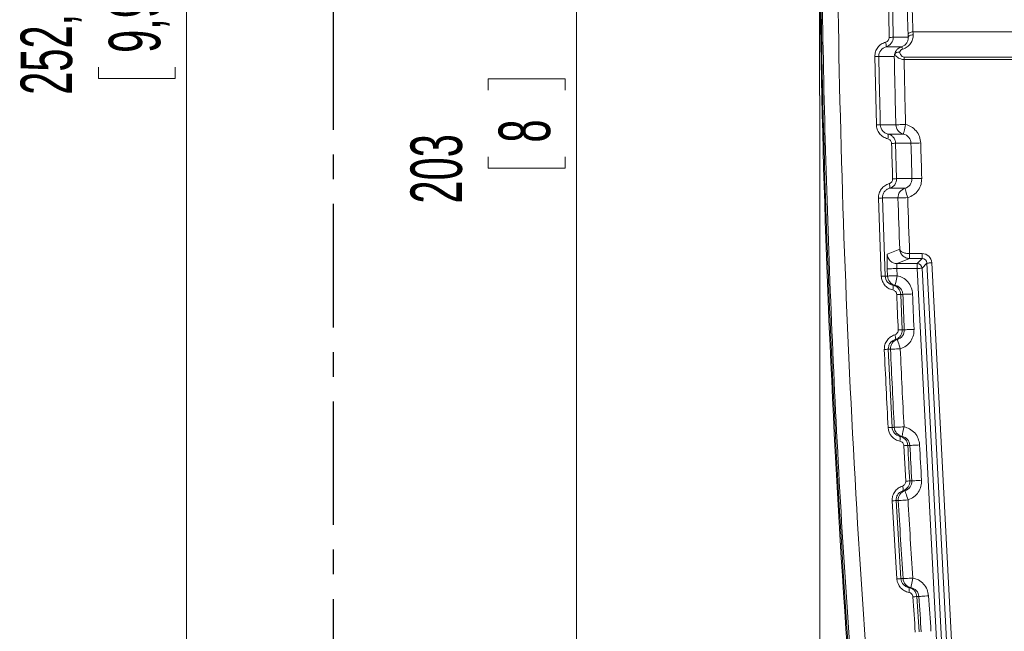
# Model space of a CAD drawing. Header units: millimetres. Extents: x 0 to 594, y 0 to 420.
# Tile 15 of 71: x 231 to 281, y 169 to 200. Entities that reach past the tile are written whole.
import ezdxf

# ---------------------------------------------------------------- set-up
doc = ezdxf.new("R2010")
doc.units = ezdxf.units.MM
doc.linetypes.add('CENTER', pattern=[10.16, 6.35, -1.27, 1.27, -1.27])
doc.styles.add('SLDTEXTSTYLE1', font='TXT', dxfattribs={"width": 0.605})
doc.dimstyles.new('SLDDIMSTYLE1', dxfattribs={"dimtxt": 2.568319, "dimasz": 3.3, "dimexe": 0, "dimexo": 0.0625, "dimgap": 0.64208, "dimtad": 1, "dimdec": 3, "dimlfac": 2, "dimrnd": 1e-09, "dimzin": 12, "dimdsep": 46, "dimtxsty": 'SLDTEXTSTYLE1', "dimsah": 1, "dimcen": 0.09, "dimadec": 0, "dimazin": 3, "dimtfac": 1, "dimtdec": 1, "dimtofl": 0, "dimtmove": 0, "dimatfit": 3, "dimfxl": 0, "dimfrac": 2, "dimtolj": 1, "dimtzin": 12, "dimarcsym": 0})
doc.dimstyles.new('SLDDIMSTYLE2', dxfattribs={"dimtxt": 2.568319, "dimasz": 3.3, "dimexe": 0, "dimexo": 0.0625, "dimgap": 0.64208, "dimtad": 1, "dimdec": 3, "dimlfac": 2, "dimrnd": 1e-09, "dimzin": 12, "dimdsep": 46, "dimtxsty": 'SLDTEXTSTYLE1', "dimsah": 1, "dimcen": 0.09, "dimadec": 0, "dimazin": 3, "dimtfac": 1, "dimtdec": 1, "dimtofl": 0, "dimtmove": 0, "dimatfit": 3, "dimfxl": 0, "dimfrac": 2, "dimtolj": 1, "dimtzin": 12, "dimarcsym": 0})
doc.dimstyles.new('SLDDIMSTYLE5', dxfattribs={"dimtxt": 2.568319, "dimasz": 3.3, "dimexe": 0, "dimexo": 0.0625, "dimgap": 0.64208, "dimtad": 1, "dimdec": 3, "dimlfac": 2, "dimrnd": 1e-09, "dimzin": 12, "dimdsep": 46, "dimtxsty": 'SLDTEXTSTYLE1', "dimsah": 1, "dimcen": 0.09, "dimadec": 0, "dimazin": 3, "dimtfac": 1, "dimtdec": 1, "dimtofl": 0, "dimtmove": 0, "dimatfit": 3, "dimfxl": 0, "dimfrac": 2, "dimtolj": 1, "dimtzin": 12, "dimarcsym": 0})

# ---------------------------------------------------------------- blocks, each defined once
blk = doc.blocks.new('*D12')
at = {"color": 7, "linetype": 'Continuous', "lineweight": 0}
for p, q in [((271.889, 196.238), (271.889, 108.735)), ((253.852, 114.267), (253.264, 114.267)), ((253.264, 114.267), (253.264, 110.323)), ((257.282, 114.267), (257.87, 114.267)), ((257.87, 114.267), (257.87, 110.323)), ((253.264, 110.323), (253.852, 110.323)), ((257.87, 110.323), (257.282, 110.323)), ((271.889, 109.735), (246.889, 109.735))]:
    blk.add_line(p, q, dxfattribs=at)
for points in [[(246.889, 109.735), (250.189, 109.235), (250.189, 110.235)], [(271.889, 109.735), (268.589, 110.235), (268.589, 109.235)]]:
    blk.add_solid(points, dxfattribs=at)
at = {"color": 7, "linetype": 'Continuous', "lineweight": 0, "attachment_point": 1, "rotation": 0, "style": 'SLDTEXTSTYLE1'}
for s, insert, char_height in [('50', (252.431, 118.266, 0.05), 2.6458), ('min.', (259.695, 118.266, 0.05), 2.6458), ('min.', (259.303, 113.733, 0.05), 2.6458), ('2', (254.587, 113.733, 0.05), 2.646)]:
    blk.add_mtext(s, dxfattribs=dict(at, insert=insert, char_height=char_height))
blk = doc.blocks.new('*D13')
at = {"color": 7, "linetype": 'Continuous', "lineweight": 0}
for p, q in [((356.066, 264.449), (238.349, 264.449)), ((239.349, 264.449), (239.349, 139.275)), ((234.816, 206.027), (234.816, 206.615)), ((234.816, 206.615), (238.761, 206.615)), ((238.761, 206.615), (238.761, 206.027)), ((234.816, 197.697), (234.816, 197.109)), ((238.761, 197.109), (238.761, 197.697)), ((234.816, 197.109), (238.761, 197.109)), ((290.17, 139.275), (238.349, 139.275))]:
    blk.add_line(p, q, dxfattribs=at)
for points in [[(239.349, 264.449), (238.849, 261.149), (239.849, 261.149)], [(239.349, 139.275), (239.849, 142.575), (238.849, 142.575)]]:
    blk.add_solid(points, dxfattribs=at)
at = {"color": 7, "linetype": 'Continuous', "lineweight": 0, "char_height": 2.6458, "attachment_point": 1, "rotation": 90, "style": 'SLDTEXTSTYLE1'}
for s, insert in [('252,5', (230.818, 196.276, 0.05)), ('9,94', (235.35, 198.432, 0.05))]:
    blk.add_mtext(s, dxfattribs=dict(at, insert=insert))
blk = doc.blocks.new('*D17')
at = {"color": 7, "linetype": 'Continuous', "lineweight": 0}
for p, q in [((414.293, 245.752), (258.389, 245.752)), ((259.389, 143.848), (259.389, 245.752)), ((254.856, 196.515), (254.856, 197.103)), ((254.856, 197.103), (258.801, 197.103)), ((258.801, 197.103), (258.801, 196.515)), ((254.856, 193.085), (254.856, 192.497)), ((258.801, 192.497), (258.801, 193.085)), ((254.856, 192.497), (258.801, 192.497)), ((414.293, 143.848), (258.389, 143.848))]:
    blk.add_line(p, q, dxfattribs=at)
for points in [[(259.389, 245.752), (258.889, 242.452), (259.889, 242.452)], [(259.389, 143.848), (259.889, 147.148), (258.889, 147.148)]]:
    blk.add_solid(points, dxfattribs=at)
at = {"color": 7, "linetype": 'Continuous', "lineweight": 0, "attachment_point": 1, "rotation": 90, "style": 'SLDTEXTSTYLE1'}
for s, insert, char_height in [('203', (250.858, 190.684, -137.801), 2.6458), ('8', (255.39, 193.82, -137.801), 2.646)]:
    blk.add_mtext(s, dxfattribs=dict(at, insert=insert, char_height=char_height))

msp = doc.modelspace()

# ---------------------------------------------------------------- linework, layer by layer
at = {"color": 7, "linetype": 'CENTER', "lineweight": 30}
msp.add_line((246.88851, 271.94925), (246.88862, 71.53632), dxfattribs=at)
at = {"color": 7, "linetype": 'Continuous', "lineweight": 0}
msp.add_line((271.88855, 206.06237), (271.88855, 196.23751), dxfattribs=at)
at = {"color": 8, "linetype": 'Continuous', "lineweight": 0}
for p, q in [((276.68423, 199.51408), (348.85974, 199.51412)), ((276.44018, 199.23539), (276.43376, 199.38425)), ((274.80341, 194.73066), (274.72339, 198.24555)), ((276.22913, 198.22015), (347.56581, 198.22019)), ((347.56581, 198.09481), (276.22913, 198.09477)), ((275.79027, 193.78622), (275.84277, 191.96629)), ((275.05429, 186.9477), (274.91212, 190.96471)), ((275.11519, 190.97267), (275.25739, 186.95733)), ((276.51321, 187.86054), (275.86508, 187.59777)), ((276.51321, 187.86054), (276.50995, 187.86055)), ((276.51158, 188.11125), (276.51321, 188.11125)), ((276.51321, 188.11125), (277.14933, 188.11125)), ((277.14933, 187.86054), (276.51321, 187.86054)), ((276.89997, 187.59777), (277.14933, 187.86054)), ((275.36012, 187.32811), (275.37427, 186.95732)), ((275.86078, 187.34706), (275.87492, 186.97658)), ((276.89997, 187.34706), (275.86079, 187.34706)), ((278.35489, 159.58588), (276.89997, 187.34706)), ((277.39969, 187.62295), (277.15034, 187.36018)), ((277.15034, 187.36018), (278.60526, 159.59901)), ((278.88216, 159.33624), (277.39969, 187.62295)), ((277.65006, 187.63607), (279.13252, 159.34936)), ((276.05319, 186.01667), (276.12947, 184.19568)), ((276.12947, 184.19568), (276.2391, 184.19568)), ((275.8843, 183.69473), (275.77419, 183.69473)), ((275.53088, 183.19294), (275.41529, 183.19294)), ((275.41529, 183.19294), (275.60998, 179.1776)), ((276.31396, 176.41085), (276.21383, 178.23405)), ((276.27609, 175.91946), (276.16914, 175.91946)), ((275.8611, 171.38177), (275.6139, 175.39878)), ((275.92943, 175.41321), (275.81712, 175.41321)), ((275.81712, 175.41321), (276.06437, 171.39787)), ((276.88334, 170.47811), (277.00747, 168.65383))]:
    msp.add_line(p, q, dxfattribs=at)
at = {"color": 7, "linetype": 'Continuous', "lineweight": 15}
msp.add_line((275.86508, 187.59777), (276.89997, 187.59777), dxfattribs=at)
at = {"color": 8, "linetype": 'Continuous', "lineweight": 0, "flags": 128}
for points in [[(276.43376, 199.38425), (276.43978, 199.40838), (276.45486, 199.43178), (276.47844, 199.45359), (276.50963, 199.473), (276.54729, 199.48928), (276.59001, 199.50184), (276.63624, 199.51021), (276.68423, 199.51408)], [(275.66629, 199.23538), (275.74515, 199.23539), (276.09517, 199.23539), (276.41113, 199.23539), (276.44018, 199.23539)], [(276.44018, 199.23539), (276.4462, 199.25953), (276.46127, 199.28294), (276.48484, 199.30475), (276.51603, 199.32417), (276.55369, 199.34046), (276.59643, 199.35303), (276.64265, 199.36141), (276.69065, 199.36529)], [(276.0916, 198.74334), (276.05427, 198.74334), (275.87924, 198.74334), (275.29826, 198.74334)], [(275.72492, 198.25047), (275.69987, 198.25047), (275.52484, 198.25047), (274.92642, 198.25048)], [(276.22913, 198.09477), (276.22913, 198.11117), (276.22913, 198.1275), (276.22913, 198.14369), (276.22913, 198.15967), (276.22913, 198.17537), (276.22913, 198.19073), (276.22913, 198.20568), (276.22913, 198.22015)], [(275.00646, 194.73705), (275.04158, 194.73705), (275.21664, 194.73705), (275.80439, 194.73704)], [(275.80439, 194.73704), (275.81764, 194.73737), (275.8486, 194.73817), (275.89615, 194.73938), (275.95857, 194.74098), (276.03358, 194.74289), (276.11846, 194.74506), (276.21013, 194.7474), (276.30525, 194.74983)], [(276.19231, 194.26124), (276.19467, 194.27144), (276.20122, 194.2998), (276.21172, 194.34524), (276.22578, 194.40603), (276.24284, 194.47987), (276.26228, 194.56396), (276.28335, 194.6551), (276.30525, 194.74983)], [(275.40039, 194.26124), (275.4335, 194.26124), (275.60856, 194.26124), (276.19231, 194.26124)], [(276.58168, 193.78623), (276.51511, 193.78623), (276.16501, 193.78623), (275.84191, 193.78623), (275.79027, 193.78622)], [(276.58168, 193.78623), (276.59493, 193.78659), (276.62589, 193.78743), (276.67344, 193.78872), (276.73585, 193.79042), (276.81086, 193.79245), (276.89574, 193.79476), (276.9874, 193.79724), (277.08252, 193.79982)], [(275.84277, 191.96629), (275.92164, 191.96629), (276.27176, 191.9663), (276.59468, 191.9663), (276.63381, 191.9663)], [(276.63381, 191.9663), (276.64706, 191.9667), (276.67802, 191.96763), (276.72557, 191.96907), (276.78797, 191.97095), (276.86297, 191.97321), (276.94784, 191.97577), (277.0395, 191.97854), (277.13461, 191.9814)], [(276.27239, 191.46989), (276.25025, 191.46989), (276.07517, 191.46989), (275.48084, 191.46989)], [(276.27239, 191.46989), (276.27538, 191.45964), (276.28358, 191.43157), (276.2967, 191.38674), (276.31421, 191.32685), (276.33546, 191.25416), (276.35966, 191.17142), (276.38588, 191.08176), (276.41312, 190.98858)], [(275.91235, 190.97265), (275.88953, 190.97265), (275.71444, 190.97265), (275.11519, 190.97267)], [(275.91235, 190.97265), (275.9256, 190.97307), (275.95656, 190.97405), (276.0041, 190.97557), (276.06651, 190.97755), (276.1415, 190.97994), (276.22637, 190.98264), (276.31802, 190.98556), (276.41312, 190.98858)], [(275.36439, 188.08087), (275.40753, 188.09837), (275.58007, 188.16838), (276.00191, 188.33953)], [(276.50995, 187.86055), (276.50998, 187.86612), (276.51008, 187.88089), (276.51023, 187.90432), (276.51043, 187.93553), (276.51068, 187.97334), (276.51096, 188.01633), (276.51126, 188.06288), (276.51158, 188.11125)], [(276.51321, 188.11125), (276.51321, 188.06287), (276.51321, 188.0163), (276.51321, 187.97331), (276.51322, 187.9355), (276.51321, 187.90429), (276.51321, 187.88086), (276.51321, 187.86609), (276.51321, 187.86054)], [(277.14933, 188.11125), (277.14933, 188.06287), (277.14933, 188.0163), (277.14933, 187.97331), (277.14932, 187.9355), (277.14933, 187.90429), (277.14932, 187.88086), (277.14933, 187.86609), (277.14933, 187.86054)], [(275.36012, 187.32811), (275.37336, 187.32861), (275.40432, 187.32978), (275.45185, 187.33158), (275.51424, 187.33394), (275.58922, 187.33678), (275.67407, 187.33999), (275.7657, 187.34346), (275.86079, 187.34706)], [(276.89997, 187.59777), (276.89997, 187.59222), (276.89997, 187.57745), (276.89997, 187.55402), (276.89997, 187.52281), (276.89997, 187.485), (276.89997, 187.44201), (276.89997, 187.39544), (276.89997, 187.34706)], [(277.15034, 187.36018), (277.14479, 187.35989), (277.13004, 187.35912), (277.10665, 187.35789), (277.07548, 187.35626), (277.03772, 187.35428), (276.99478, 187.35203), (276.94829, 187.34959), (276.89997, 187.34706)], [(277.65006, 187.63607), (277.60175, 187.63354), (277.55524, 187.6311), (277.51231, 187.62885), (277.47455, 187.62687), (277.44338, 187.62524), (277.41999, 187.62401), (277.40524, 187.62324), (277.39969, 187.62295)], [(275.25739, 186.95733), (275.29252, 186.95733), (275.37427, 186.95732)], [(275.37427, 186.95732), (275.38751, 186.95783), (275.41846, 186.95902), (275.46599, 186.96085), (275.52838, 186.96325), (275.60336, 186.96613), (275.68821, 186.9694), (275.77984, 186.97292), (275.87492, 186.97658)], [(275.76812, 186.48661), (275.77034, 186.4968), (275.77653, 186.52521), (275.78646, 186.57076), (275.79975, 186.63172), (275.81589, 186.70578), (275.83428, 186.79012), (275.85421, 186.88155), (275.87492, 186.97658)], [(275.65734, 186.48661), (275.69043, 186.48661), (275.76812, 186.48661)], [(276.16344, 186.01668), (276.10372, 186.01668), (276.05319, 186.01667)], [(276.16344, 186.01668), (276.17668, 186.01721), (276.20763, 186.01845), (276.25516, 186.02035), (276.31754, 186.02285), (276.39252, 186.02585), (276.47736, 186.02924), (276.56898, 186.03291), (276.66406, 186.03672)], [(276.2391, 184.19568), (276.25234, 184.19625), (276.28328, 184.19759), (276.33081, 184.19963), (276.39319, 184.20232), (276.46815, 184.20555), (276.55299, 184.2092), (276.6446, 184.21315), (276.73967, 184.21724)], [(275.53088, 183.19294), (275.54412, 183.19353), (275.57506, 183.19491), (275.62258, 183.19704), (275.68496, 183.19983), (275.75992, 183.20318), (275.84474, 183.20698), (275.93634, 183.21108), (276.0314, 183.21533)], [(275.8843, 183.69473), (275.88744, 183.68448), (275.89603, 183.65649), (275.90974, 183.61182), (275.92805, 183.55216), (275.95026, 183.47977), (275.97554, 183.39738), (276.00293, 183.30811), (276.0314, 183.21533)], [(275.60998, 179.1776), (275.64512, 179.1776), (275.72397, 179.17759)], [(275.72397, 179.17759), (275.7372, 179.17828), (275.76814, 179.17987), (275.81564, 179.18231), (275.878, 179.18552), (275.95293, 179.18937), (276.03773, 179.19373), (276.1293, 179.19844), (276.22433, 179.20333)], [(276.12363, 178.71206), (276.12572, 178.72224), (276.13156, 178.75069), (276.14091, 178.79635), (276.15344, 178.85747), (276.16866, 178.93173), (276.186, 179.01632), (276.20479, 179.10802), (276.22433, 179.20333)], [(276.01582, 178.71206), (276.04889, 178.71206), (276.12363, 178.71206)], [(276.52479, 178.24731), (276.46651, 178.24731), (276.41749, 178.2473)], [(276.52479, 178.24731), (276.53802, 178.24801), (276.56895, 178.24965), (276.61646, 178.25216), (276.67881, 178.25547), (276.75374, 178.25944), (276.83853, 178.26393), (276.93009, 178.26879), (277.02511, 178.27382)], [(276.51764, 176.42486), (276.59657, 176.42486), (276.62413, 176.42486)], [(276.62413, 176.42486), (276.63737, 176.4256), (276.66829, 176.42734), (276.71579, 176.43), (276.77813, 176.43349), (276.85304, 176.43769), (276.93782, 176.44244), (277.02937, 176.44757), (277.12437, 176.45289)], [(276.27609, 175.91946), (276.27939, 175.9092), (276.28837, 175.8813), (276.30267, 175.83681), (276.32178, 175.7774), (276.34496, 175.70533), (276.37134, 175.6233), (276.39992, 175.53444), (276.42961, 175.44208)], [(275.92943, 175.41321), (275.94265, 175.41397), (275.97358, 175.41576), (276.02107, 175.4185), (276.0834, 175.4221), (276.15831, 175.42642), (276.24308, 175.43131), (276.33462, 175.4366), (276.42961, 175.44208)], [(276.06437, 171.39787), (276.09952, 171.39787), (276.17467, 171.39787)], [(276.17467, 171.39787), (276.18789, 171.39872), (276.2188, 171.40071), (276.26627, 171.40377), (276.32858, 171.40778), (276.40346, 171.41261), (276.4882, 171.41807), (276.5797, 171.42396), (276.67465, 171.43008)], [(276.58003, 170.93761), (276.58198, 170.94776), (276.58746, 170.97626), (276.59625, 171.02201), (276.60802, 171.08328), (276.62232, 171.15774), (276.63862, 171.24255), (276.65629, 171.3345), (276.67465, 171.43008)], [(276.47596, 170.93761), (276.50904, 170.93761), (276.58003, 170.93761)], [(276.98689, 170.47811), (276.93044, 170.47811), (276.88334, 170.47811)], [(276.98689, 170.47811), (277.00011, 170.47899), (277.03102, 170.48102), (277.07849, 170.48416), (277.14079, 170.48827), (277.21566, 170.49321), (277.30039, 170.4988), (277.39188, 170.50483), (277.48683, 170.5111)]]:
    msp.add_lwpolyline(points, dxfattribs=at)
at = {"color": 7, "linetype": 'Continuous', "lineweight": 15}
for centre, radius, start, end in [((876.57541, 210.08371), 604.68686, 176.10106441, 185.55536065), ((876.1528, 209.82768), 604.3075, 179.99664675, 185.5351321)]:
    msp.add_arc(centre, radius, start, end, dxfattribs=at)
at = {"color": 8, "linetype": 'Continuous', "lineweight": 0}
for centre, radius, start, end in [((274.93895, 198.83473), 0.37075, 345.729606, 23.885227), ((275.22596, 214.48982), 15.26079, 270.889207, 271.653427), ((275.96296, 198.59106), 0.19934, 10.448629, 49.810591), ((274.48992, 212.05462), 13.81104, 270.968574, 271.811125), ((876.57541, 210.08371), 600.967, 181.12824639, 181.46330045), ((876.57541, 210.08371), 600.46598, 181.14404691, 181.46330045), ((274.5694, 205.398), 10.6699, 271.256732, 272.347624), ((276.30562, 194.74966), 0.50139, 181.442456, 256.938803), ((275.04648, 194.15262), 0.3702, 338.501868, 17.062937), ((275.34906, 203.9657), 10.18903, 271.336704, 272.481815), ((877.32766, 210.08371), 600.967, 181.55398071, 181.72756329), ((877.32766, 210.08371), 600.46598, 181.55398071, 181.72756329), ((275.40151, 201.12374), 9.16807, 271.485784, 272.758679), ((275.11917, 191.55622), 0.37183, 346.575416, 24.523292), ((276.41355, 190.98872), 0.50145, 106.349961, 181.836219), ((274.67796, 199.5372), 8.57569, 271.564647, 272.922471), ((876.57541, 210.08371), 600.967, 181.8223428, 182.07352767), ((876.57541, 210.08371), 600.46598, 181.8223428, 182.09705503), ((275.86571, 188.09944), 0.50166, 182.120656, 269.927741), ((276.89989, 187.34697), 0.2508, 3.01998, 89.979625), ((274.81902, 194.05827), 7.11446, 271.89509, 273.532645), ((275.87528, 186.97639), 0.50137, 182.179941, 257.658883), ((275.30389, 186.37347), 0.37112, 339.189689, 17.749206), ((275.61062, 192.93591), 6.93337, 271.975336, 273.659789), ((877.32766, 210.08371), 601.64577, 182.29255751, 182.46612358), ((877.32766, 210.08371), 601.14475, 182.29255751, 182.46612358), ((275.40955, 183.77537), 0.37346, 347.530594, 25.209142), ((275.68683, 190.62926), 6.44879, 272.124356, 273.935871), ((276.03184, 183.21546), 0.50147, 107.11131, 182.57375), ((876.57541, 210.08371), 601.14475, 182.56170882, 182.94453961), ((274.97608, 189.3141), 6.1369, 272.204622, 274.104082), ((876.57541, 210.08371), 601.64577, 182.56170882, 182.94453961), ((275.17001, 184.51491), 5.35541, 272.5342, 274.712418), ((276.22467, 179.20313), 0.50135, 182.919933, 258.373661), ((275.6622, 178.59459), 0.37262, 339.883533, 18.377288), ((275.97287, 183.50793), 5.27938, 272.61606, 274.831126), ((877.32766, 210.08371), 601.64577, 183.03325309, 183.20706541), ((877.32766, 210.08371), 601.14475, 183.03325309, 183.20706541), ((275.80099, 175.99412), 0.37564, 348.536104, 25.891217), ((276.07264, 181.40595), 5.00092, 272.765811, 275.105067), ((276.43007, 175.4422), 0.50148, 107.88127, 183.314321), ((275.37603, 180.18574), 4.79287, 272.844737, 275.280444), ((876.57541, 210.08371), 601.64577, 183.30356268, 183.68666416), ((876.57541, 210.08371), 601.14475, 183.30356268, 183.68666416), ((275.62159, 175.69524), 4.32012, 273.178114, 275.882678), ((276.67498, 171.42986), 0.50132, 183.658863, 259.083047), ((276.12191, 170.81589), 0.37439, 340.573524, 18.97166), ((276.4366, 174.73189), 4.27718, 273.256678, 275.995326), ((877.32766, 210.08371), 601.64577, 183.7744397, 183.94856525), ((877.32766, 210.08371), 601.14475, 183.7744397, 183.94856525)]:
    msp.add_arc(centre, radius, start, end, dxfattribs=at)
for centre, major_axis, ratio, start_param, end_param in [((877.32765, 225.36873), (-0.00034, 601.39036), 0.99968224, 1.61380047, 1.61404812), ((277.14918, 187.60967), (-0.34531, -0.36388), 0.9997106, 2.38251895, 3.90066636), ((277.14918, 187.60967), (0.17275, 0.18205), 0.99913238, 5.5241116, 7.04225901)]:
    msp.add_ellipse(centre, major_axis=major_axis, ratio=ratio, start_param=start_param, end_param=end_param, dxfattribs=at)
for points, knots in [([(274.80876, 151.63462), (274.31581, 157.12667), (273.32981, 168.11186), (272.42718, 184.63429), (271.94351, 201.21315), (271.93675, 217.83893), (272.35655, 234.50016), (273.02707, 245.5892), (273.3623, 251.13317)], [0, 0, 0, 0, 0.16606057, 0.33215361, 0.4982139, 0.66546473, 0.83274903, 1, 1, 1, 1]), ([(274.17126, 251.06512), (273.03265, 234.48866), (272.58751, 217.92267), (273.07024, 184.81149), (273.99811, 168.26628), (275.61896, 151.73152)], [0, 0, 0, 0, 0.5, 0.5, 1, 1, 1, 1]), ([(276.43376, 199.38425), (276.42289, 199.63688), (276.41378, 199.90546), (276.40279, 200.33201), (276.39964, 200.47655), (276.39444, 200.76491), (276.39238, 200.90956), (276.39087, 201.05469)], [0, 0, 0, 0, 0.5, 0.5, 0.75, 0.75, 1, 1, 1, 1]), ([(276.64136, 201.03203), (276.64286, 200.90014), (276.64493, 200.76869), (276.65012, 200.50663), (276.65327, 200.37528), (276.66425, 199.98766), (276.67337, 199.74362), (276.68423, 199.51408)], [0, 0, 0, 0, 0.25, 0.25, 0.5, 0.5, 1, 1, 1, 1]), ([(274.72339, 198.24555), (274.72978, 198.3286), (274.74257, 198.49465), (274.86375, 198.71701), (275.04381, 198.8955), (275.19957, 198.95494), (275.27795, 198.98485)], [0, 0, 0, 0, 0.24789708, 0.49566857, 0.74622039, 1, 1, 1, 1]), ([(275.27795, 198.98485), (275.30392, 198.99474), (275.3557, 199.01447), (275.41573, 199.07374), (275.45627, 199.14782), (275.46062, 199.20318), (275.4628, 199.23087)], [0, 0, 0, 0, 0.25261557, 0.50352895, 0.75170164, 1, 1, 1, 1]), ([(275.6663, 199.23538), (275.66831, 199.12405), (275.63301, 199.01526), (275.49955, 198.8373), (275.40524, 198.7731), (275.29825, 198.74334)], [0, 0, 0, 0, 0.5, 0.5, 1, 1, 1, 1]), ([(276.69065, 199.36529), (276.69403, 199.2871), (276.68535, 199.20964), (276.64349, 199.05864), (276.61017, 198.98546), (276.51906, 198.85148), (276.46134, 198.79075), (276.32355, 198.69019), (276.24523, 198.65145), (276.159, 198.62721)], [0, 0, 0, 0, 0.25, 0.25, 0.5, 0.5, 0.75, 0.75, 1, 1, 1, 1]), ([(275.29825, 198.74334), (275.19301, 198.71437), (275.09842, 198.65239), (274.96188, 198.47544), (274.92415, 198.36446), (274.92642, 198.25048)], [0, 0, 0, 0, 0.5, 0.5, 1, 1, 1, 1]), ([(275.74088, 198.36516), (275.74724, 198.39055), (275.76619, 198.46617), (275.83162, 198.57835), (275.9452, 198.68726), (276.04227, 198.72444), (276.0916, 198.74334)], [0, 0, 0, 0, 0.14711523, 0.43808708, 0.71444531, 1, 1, 1, 1]), ([(276.22913, 198.09477), (276.20141, 198.09567), (276.14134, 198.09761), (276.04253, 198.12038), (275.93337, 198.16829), (275.81821, 198.25647), (275.77406, 198.33771), (275.74842, 198.38487)], [0, 0, 0, 0, 0.117940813, 0.255646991, 0.44155612, 0.675750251, 1, 1, 1, 1]), ([(276.159, 198.62721), (276.11905, 198.61598), (276.08384, 198.59508), (276.02838, 198.54174), (276.00808, 198.50946), (275.99576, 198.4748)], [0, 0, 0, 0, 0.5, 0.5, 1, 1, 1, 1]), ([(275.99576, 198.4748), (276.01163, 198.41852), (276.03475, 198.36347), (276.08889, 198.29068), (276.11028, 198.26804), (276.16331, 198.23244), (276.1953, 198.22015), (276.22913, 198.22015)], [0, 0, 0, 0, 0.5, 0.5, 0.75, 0.75, 1, 1, 1, 1]), ([(275.39093, 194.01695), (275.30864, 194.04451), (275.14401, 194.09966), (274.9514, 194.28103), (274.82916, 194.49984), (274.8115, 194.65821), (274.80341, 194.73066)], [0, 0, 0, 0, 0.26230636, 0.52484086, 0.78260842, 1, 1, 1, 1]), ([(275.00646, 194.73705), (275.0119, 194.6887), (275.02384, 194.58263), (275.1063, 194.43649), (275.23562, 194.31599), (275.34531, 194.27954), (275.40039, 194.26124)], [0, 0, 0, 0, 0.21447593, 0.47049039, 0.73409519, 1, 1, 1, 1]), ([(276.30525, 194.74983), (276.40272, 194.71799), (276.60779, 194.65099), (276.85894, 194.43089), (277.04017, 194.13724), (277.0684, 193.9123), (277.08252, 193.79982)], [0, 0, 0, 0, 0.23198237, 0.48806424, 0.74403076, 1, 1, 1, 1]), ([(275.58674, 193.77944), (275.58521, 193.8356), (275.56437, 193.88982), (275.49334, 193.975), (275.44472, 194.00461), (275.39092, 194.01695)], [0, 0, 0, 0, 0.5, 0.5, 1, 1, 1, 1]), ([(275.40039, 194.26124), (275.45503, 194.24283), (275.5647, 194.20588), (275.69237, 194.08478), (275.77311, 193.93932), (275.78488, 193.83427), (275.79027, 193.78622)], [0, 0, 0, 0, 0.26038119, 0.52253522, 0.78158809, 1, 1, 1, 1]), ([(276.58168, 193.78624), (276.57866, 193.89741), (276.53856, 194.00441), (276.39791, 194.17588), (276.30057, 194.23626), (276.19231, 194.26124)], [0, 0, 0, 0, 0.5, 0.5, 1, 1, 1, 1]), ([(275.45745, 191.71055), (275.51042, 191.72592), (275.55726, 191.75815), (275.6235, 191.8477), (275.64093, 191.90267), (275.63923, 191.95875)], [0, 0, 0, 0, 0.5, 0.5, 1, 1, 1, 1]), ([(275.84277, 191.96629), (275.84613, 191.85502), (275.81217, 191.74583), (275.68093, 191.56629), (275.58743, 191.50096), (275.48084, 191.46989)], [0, 0, 0, 0, 0.5, 0.5, 1, 1, 1, 1]), ([(276.27238, 191.46989), (276.37902, 191.50101), (276.47244, 191.5666), (276.6031, 191.74564), (276.63717, 191.85516), (276.63381, 191.9663)], [0, 0, 0, 0, 0.5, 0.5, 1, 1, 1, 1]), ([(277.13461, 191.9814), (277.12867, 191.87959), (277.11614, 191.66471), (276.96746, 191.36596), (276.72923, 191.11561), (276.51849, 191.03092), (276.41312, 190.98858)], [0, 0, 0, 0, 0.230766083, 0.487068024, 0.743534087, 1, 1, 1, 1]), ([(274.91212, 190.96471), (274.90943, 191.04894), (274.92072, 191.13129), (274.97096, 191.2918), (275.00862, 191.36569), (275.10799, 191.50024), (275.16726, 191.55757), (275.3039, 191.65234), (275.37789, 191.68747), (275.45745, 191.71055)], [0, 0, 0, 0, 0.25, 0.25, 0.5, 0.5, 0.75, 0.75, 1, 1, 1, 1]), ([(275.48084, 191.46989), (275.42862, 191.4494), (275.32538, 191.40887), (275.20592, 191.28876), (275.12611, 191.13936), (275.11882, 191.02812), (275.11519, 190.97267)], [0, 0, 0, 0, 0.25733647, 0.50886132, 0.75515636, 1, 1, 1, 1]), ([(276.00191, 188.33953), (276.00197, 188.33906), (276.00204, 188.33852), (276.00217, 188.33758), (276.00237, 188.33622), (276.00281, 188.33344), (276.00378, 188.32829), (276.00611, 188.31878), (276.01229, 188.30088), (276.02234, 188.2825), (276.05215, 188.24196), (276.11654, 188.18995), (276.24276, 188.14129), (276.37727, 188.11448), (276.46601, 188.11235), (276.51158, 188.11125)], [0, 0, 0, 0, 0.00396738, 0.00441679, 0.00824193, 0.01517623, 0.02798305, 0.05167038, 0.09583488, 0.18067592, 0.21106189, 0.45699371, 0.67225815, 0.83171962, 1, 1, 1, 1]), ([(276.50994, 187.86055), (276.44177, 187.86102), (276.37454, 187.87543), (276.25215, 187.92747), (276.19725, 187.96494), (276.10655, 188.05479), (276.07081, 188.10686), (276.02027, 188.2188), (276.00542, 188.27961), (276.00191, 188.33953)], [0, 0, 0, 0, 0.25, 0.25, 0.5, 0.5, 0.75, 0.75, 1, 1, 1, 1]), ([(275.36012, 187.32811), (275.35826, 187.37723), (275.35665, 187.42554), (275.35389, 187.52063), (275.35273, 187.56788), (275.35097, 187.6582), (275.35036, 187.70107), (275.34967, 187.7823), (275.3496, 187.82087), (275.35021, 187.92487), (275.35173, 187.98123), (275.35669, 188.05794), (275.36017, 188.07916), (275.36439, 188.08087)], [0, 0, 0, 0, 0.125, 0.125, 0.25, 0.25, 0.375, 0.375, 0.5, 0.5, 0.75, 0.75, 1, 1, 1, 1]), ([(275.86508, 187.59777), (275.86298, 187.59642), (275.85747, 187.59288), (275.85164, 187.56339), (275.84959, 187.50663), (275.85232, 187.43138), (275.85796, 187.3752), (275.86079, 187.34706)], [0, 0, 0, 0, 0.13326651, 0.35006989, 0.56635312, 0.78285043, 1, 1, 1, 1]), ([(275.6508, 186.24162), (275.56813, 186.26818), (275.40273, 186.3213), (275.20781, 186.50038), (275.08296, 186.71757), (275.06328, 186.87556), (275.05429, 186.9477)], [0, 0, 0, 0, 0.26248027, 0.52517721, 0.78318995, 1, 1, 1, 1]), ([(275.25739, 186.95733), (275.26184, 186.84319), (275.30657, 186.73405), (275.45256, 186.56624), (275.55051, 186.50959), (275.65734, 186.48661)], [0, 0, 0, 0, 0.5, 0.5, 1, 1, 1, 1]), ([(275.87492, 186.97658), (275.97268, 186.946), (276.17848, 186.88164), (276.43237, 186.66487), (276.61736, 186.37357), (276.6485, 186.149), (276.66406, 186.03672)], [0, 0, 0, 0, 0.23179102, 0.48794184, 0.74396742, 1, 1, 1, 1]), ([(275.84961, 186.00666), (275.84734, 186.06279), (275.8258, 186.11672), (275.75371, 186.20097), (275.70474, 186.22995), (275.6508, 186.24162)], [0, 0, 0, 0, 0.5, 0.5, 1, 1, 1, 1]), ([(275.65734, 186.48661), (275.71224, 186.46887), (275.82241, 186.43327), (275.95164, 186.3137), (276.0341, 186.1693), (276.04721, 186.06452), (276.05319, 186.01667)], [0, 0, 0, 0, 0.26056289, 0.52286998, 0.78215092, 1, 1, 1, 1]), ([(276.16344, 186.01668), (276.15564, 186.07283), (276.14003, 186.18516), (276.04731, 186.33081), (275.92012, 186.43917), (275.81708, 186.47132), (275.76812, 186.48661)], [0, 0, 0, 0, 0.255746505, 0.511655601, 0.767918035, 1, 1, 1, 1]), ([(276.73967, 184.21724), (276.73506, 184.11548), (276.72532, 183.90058), (276.58067, 183.6), (276.34578, 183.34654), (276.1362, 183.25907), (276.0314, 183.21533)], [0, 0, 0, 0, 0.23056494, 0.48693471, 0.74347324, 1, 1, 1, 1]), ([(275.21216, 183.18175), (275.21645, 183.26488), (275.22503, 183.4311), (275.34046, 183.65637), (275.51584, 183.83925), (275.6699, 183.90257), (275.74743, 183.93443)], [0, 0, 0, 0, 0.24799205, 0.49586661, 0.74629777, 1, 1, 1, 1]), ([(275.74743, 183.93443), (275.77313, 183.94497), (275.82434, 183.96598), (275.88281, 184.02672), (275.92144, 184.10176), (275.9244, 184.15719), (275.92587, 184.18491)], [0, 0, 0, 0, 0.252518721, 0.503314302, 0.751599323, 1, 1, 1, 1]), ([(276.12947, 184.19568), (276.12654, 184.14028), (276.1207, 184.02969), (276.04403, 183.87975), (275.92776, 183.75811), (275.8254, 183.71586), (275.77419, 183.69473)], [0, 0, 0, 0, 0.25017731, 0.49936508, 0.74957979, 1, 1, 1, 1]), ([(275.8843, 183.69473), (275.99048, 183.72725), (276.083, 183.79404), (276.21126, 183.97471), (276.2439, 184.08463), (276.2391, 184.19568)], [0, 0, 0, 0, 0.5, 0.5, 1, 1, 1, 1]), ([(275.77419, 183.69473), (275.72229, 183.67357), (275.61965, 183.63172), (275.50183, 183.5101), (275.42401, 183.35969), (275.41819, 183.24842), (275.41529, 183.19294)], [0, 0, 0, 0, 0.25721683, 0.50865771, 0.75502183, 1, 1, 1, 1]), ([(276.01209, 178.46643), (275.93087, 178.48295), (275.85433, 178.51191), (275.71065, 178.59494), (275.64671, 178.64732), (275.48213, 178.83507), (275.41553, 178.99625), (275.4068, 179.16473)], [0, 0, 0, 0, 0.25, 0.25, 0.5, 0.5, 1, 1, 1, 1]), ([(275.60997, 179.1776), (275.61592, 179.06354), (275.66205, 178.95504), (275.81008, 178.78917), (275.90869, 178.73373), (276.01582, 178.71206)], [0, 0, 0, 0, 0.5, 0.5, 1, 1, 1, 1]), ([(276.22433, 179.20333), (276.32232, 179.17403), (276.52876, 179.1123), (276.78531, 178.89894), (276.97407, 178.61005), (277.0081, 178.3859), (277.02511, 178.27382)], [0, 0, 0, 0, 0.23151814, 0.48776094, 0.7438778, 1, 1, 1, 1]), ([(276.01582, 178.71206), (276.12459, 178.68984), (276.22315, 178.63225), (276.36816, 178.46511), (276.41158, 178.35847), (276.41749, 178.2473)], [0, 0, 0, 0, 0.5, 0.5, 1, 1, 1, 1]), ([(276.52479, 178.24731), (276.5189, 178.35831), (276.47609, 178.46419), (276.33122, 178.63193), (276.23243, 178.68981), (276.12364, 178.71206)], [0, 0, 0, 0, 0.5, 0.5, 1, 1, 1, 1]), ([(276.21383, 178.23405), (276.21053, 178.25787), (276.20325, 178.31026), (276.16083, 178.38199), (276.09512, 178.44089), (276.03976, 178.45792), (276.01209, 178.46643)], [0, 0, 0, 0, 0.21553353, 0.47402034, 0.73711394, 1, 1, 1, 1]), ([(275.6139, 175.39878), (275.6171, 175.48194), (275.6235, 175.64824), (275.73595, 175.87497), (275.90886, 176.06001), (276.06194, 176.12531), (276.13893, 176.15815)], [0, 0, 0, 0, 0.24810912, 0.49610979, 0.74654637, 1, 1, 1, 1]), ([(276.13893, 176.15815), (276.16444, 176.16901), (276.21532, 176.19068), (276.27298, 176.25214), (276.31061, 176.32768), (276.31284, 176.38312), (276.31396, 176.41085)], [0, 0, 0, 0, 0.25225303, 0.50306049, 0.75147488, 1, 1, 1, 1]), ([(276.51764, 176.42486), (276.52388, 176.31381), (276.49283, 176.20387), (276.36646, 176.02106), (276.27479, 175.95332), (276.16914, 175.91946)], [0, 0, 0, 0, 0.5, 0.5, 1, 1, 1, 1]), ([(276.27609, 175.91946), (276.38178, 175.95338), (276.47337, 176.02137), (276.59918, 176.20364), (276.63036, 176.31393), (276.62414, 176.42486)], [0, 0, 0, 0, 0.5, 0.5, 1, 1, 1, 1]), ([(277.12437, 176.45289), (277.1211, 176.35125), (277.11419, 176.13641), (276.97365, 175.83408), (276.7422, 175.57749), (276.53381, 175.48722), (276.42961, 175.44208)], [0, 0, 0, 0, 0.2302863, 0.48674736, 0.74337494, 1, 1, 1, 1]), ([(276.16914, 175.91946), (276.1176, 175.89765), (276.01562, 175.85449), (275.89944, 175.73141), (275.82363, 175.58), (275.81929, 175.46871), (275.81712, 175.41321)], [0, 0, 0, 0, 0.25692808, 0.50833946, 0.75483287, 1, 1, 1, 1]), ([(276.47499, 170.69137), (276.39359, 170.70689), (276.31671, 170.73491), (276.17208, 170.81612), (276.10751, 170.86768), (275.94067, 171.05325), (275.87203, 171.21347), (275.8611, 171.38177)], [0, 0, 0, 0, 0.25, 0.25, 0.5, 0.5, 1, 1, 1, 1]), ([(276.06437, 171.39787), (276.07161, 171.35021), (276.0876, 171.24497), (276.17519, 171.10222), (276.30899, 170.98637), (276.42015, 170.95391), (276.47596, 170.93761)], [0, 0, 0, 0, 0.21266748, 0.46951436, 0.733678, 1, 1, 1, 1]), ([(276.67465, 171.43008), (276.77281, 171.40206), (276.97981, 171.34298), (277.23895, 171.13308), (277.43143, 170.84664), (277.46836, 170.62295), (277.48683, 170.5111)], [0, 0, 0, 0, 0.23117095, 0.48753102, 0.74376265, 1, 1, 1, 1]), ([(276.67958, 170.46162), (276.67586, 170.51764), (276.65295, 170.57096), (276.57883, 170.65328), (276.52919, 170.68104), (276.47499, 170.69137)], [0, 0, 0, 0, 0.5, 0.5, 1, 1, 1, 1]), ([(276.47596, 170.93761), (276.53133, 170.92121), (276.64242, 170.88831), (276.77464, 170.77183), (276.86047, 170.62965), (276.87619, 170.52548), (276.88334, 170.47811)], [0, 0, 0, 0, 0.26095332, 0.52358622, 0.78336236, 1, 1, 1, 1]), ([(276.98689, 170.47811), (276.97956, 170.58899), (276.93542, 170.69426), (276.7885, 170.86008), (276.68905, 170.9167), (276.58003, 170.93761)], [0, 0, 0, 0, 0.5, 0.5, 1, 1, 1, 1])]:
    msp.add_open_spline(points, degree=3, knots=knots, dxfattribs=at)
for points in [[(275.4628, 199.23087), (275.45177, 199.83754), (275.44167, 200.44422), (275.4325, 201.05092)], [(275.63599, 201.05468), (275.64517, 200.44823), (275.65527, 199.8418), (275.6663, 199.23538)], [(274.92642, 198.25048), (274.94965, 197.07926), (274.97633, 195.90811), (275.00646, 194.73705)], [(275.63923, 191.95875), (275.62081, 192.56562), (275.60331, 193.17252), (275.58674, 193.77944)], [(275.92587, 184.1849), (275.89952, 184.79211), (275.8741, 185.39937), (275.84961, 186.00666)], [(275.4068, 179.16473), (275.33741, 180.50351), (275.27253, 181.84252), (275.21216, 183.18175)], [(276.41749, 178.2473), (276.44994, 177.63977), (276.48333, 177.03229), (276.51764, 176.42486)], [(276.80369, 168.63658), (276.76139, 169.24486), (276.72002, 169.85321), (276.67958, 170.46162)]]:
    msp.add_open_spline(points, degree=3, dxfattribs=at)
at = {"color": 7, "linetype": 'Continuous', "lineweight": 15}
for points, knots in [([(276.0916, 198.74334), (276.14108, 198.76277), (276.24201, 198.80241), (276.35136, 198.9128), (276.42559, 199.05203), (276.44319, 199.16536), (276.44047, 199.2287), (276.44018, 199.23539)], [0, 0, 0, 0, 0.210820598, 0.430018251, 0.677431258, 0.965927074, 1, 1, 1, 1]), ([(275.74842, 198.38487), (275.76361, 198.4117), (275.7964, 198.43527), (275.88579, 198.46793), (275.94099, 198.47618), (275.99576, 198.4748)], [0, 0, 0, 0, 0.5, 0.5, 1, 1, 1, 1])]:
    msp.add_open_spline(points, degree=3, knots=knots, dxfattribs=at)
for points in [[(275.74842, 198.38487), (275.7454, 198.37954), (275.74287, 198.37291), (275.74088, 198.36516)], [(275.74088, 198.36516), (275.73113, 198.32721), (275.72583, 198.28849), (275.72492, 198.25047)]]:
    msp.add_open_spline(points, degree=3, dxfattribs=at)

# ---------------------------------------------------------------- dimensions: what is measured, and where the dimension line sits
at = {"color": 7, "linetype": 'Continuous', "lineweight": 0}
for base, p1, p2, dimstyle, picture, middle in [((239.34858, 139.27505), (356.06649, 264.44931), (290.17048, 139.27508), 'SLDDIMSTYLE2', '*D13', (239.34854, 201.86215)), ((259.38853, 245.75237), (414.29298, 143.84766), (414.29292, 245.75246), 'SLDDIMSTYLE5', '*D17', (259.38856, 194.79997))]:
    dim = msp.add_linear_dim(base=base, p1=p1, p2=p2, angle=270.000033, dimstyle=dimstyle, dxfattribs=at)
    dim.commit()
    dim.dimension.update_dxf_attribs({"geometry": picture, "text_midpoint": middle, "dimtype": 160})
dim = msp.add_linear_dim(base=(246.8886, 109.7348), p1=(271.88855, 196.23751), p2=(246.88862, 71.53632), angle=0.000033, text='<> min. ', dimstyle='SLDDIMSTYLE1', dxfattribs=at)
dim.commit()
dim.dimension.update_dxf_attribs({"geometry": '*D12', "text_midpoint": (259.3886, 109.73481), "dimtype": 160})

doc.saveas('drawing.dxf')
